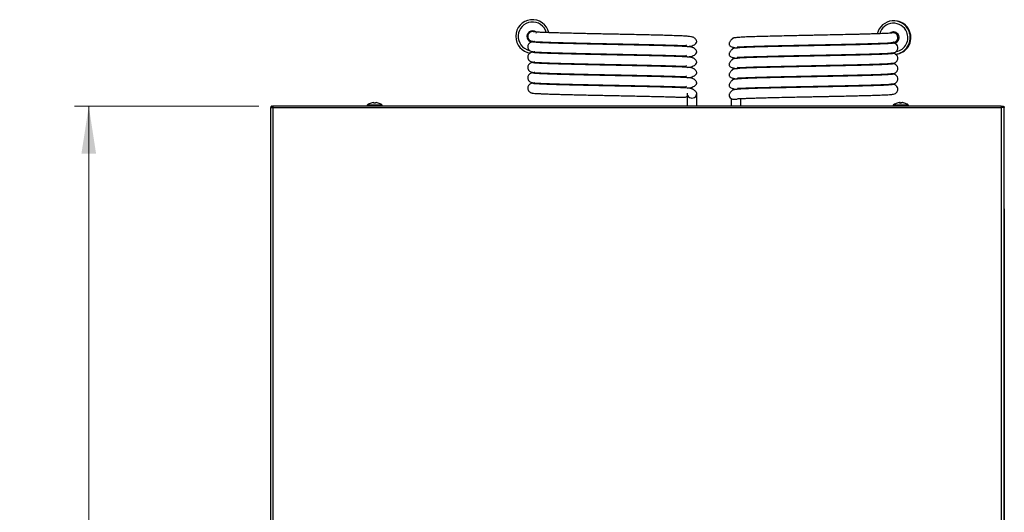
# Paper-space layout 'Specification Drawing' of a CAD drawing. Header units: millimetres. Extents: x 0 to 420, y 0 to 297.
# Tile 18 of 38: x 158 to 227, y 121 to 155. Entities that reach past the tile are written whole.
import ezdxf

# ---------------------------------------------------------------- set-up
doc = ezdxf.new("R2010")
doc.units = ezdxf.units.MM
doc.styles.add('SLDTEXTSTYLE0', font='TXT', dxfattribs={"width": 0.75})
doc.dimstyles.new('SLDDIMSTYLE2', dxfattribs={"dimtxt": 3.5, "dimasz": 3.302, "dimexe": 0, "dimexo": 0.0625, "dimgap": 0.875, "dimtad": 1, "dimlfac": 9, "dimrnd": 1e-09, "dimzin": 12, "dimdsep": 46, "dimtxsty": 'SLDTEXTSTYLE0', "dimsah": 1, "dimcen": 0.09, "dimadec": 0, "dimazin": 3, "dimtfac": 1, "dimtofl": 0, "dimtmove": 0, "dimatfit": 3, "dimfxl": 1, "dimfrac": 2, "dimtolj": 1, "dimtzin": 12, "dimarcsym": 0})

# ---------------------------------------------------------------- blocks, each defined once
blk = doc.blocks.new('_D_2')
at = {"color": 7, "linetype": 'Continuous', "lineweight": 0}
for p, q in [((174.853, 149.337), (161.998, 149.337)), ((162.998, 149.337), (162.998, 48.15)), ((175.919, 48.15), (161.998, 48.15))]:
    blk.add_line(p, q, dxfattribs=at)
at = {"color": 7, "linetype": 'Continuous', "lineweight": 18}
for points in [[(162.998, 149.337), (162.49, 146.035), (163.506, 146.035)], [(162.998, 48.15), (163.506, 51.452), (162.49, 51.452)]]:
    blk.add_solid(points, dxfattribs=at)
at = {"color": 7, "linetype": 'Continuous', "lineweight": 18, "char_height": 3.5, "attachment_point": 1, "rotation": 90, "style": 'SLDTEXTSTYLE0'}
for s, insert in [('Depth with Door Open', (158.486, 73.077)), ('913mm', (164.042, 90.489))]:
    blk.add_mtext(s, dxfattribs=dict(at, insert=insert))

psp = doc.layouts.new('Specification Drawing')

# ---------------------------------------------------------------- linework, layer by layer
at = {"color": 7, "linetype": 'Continuous', "lineweight": 25}
for p, q in [((219.1232, 155.2925), (219.0784, 155.2925)), ((193.6485, 154.4016), (193.6328, 154.4016)), ((193.6693, 154.4467), (193.6693, 154.4277)), ((193.7804, 154.5127), (193.7565, 154.5127)), ((193.7804, 154.5243), (193.7804, 154.5127)), ((193.8359, 154.5299), (193.8359, 154.5432)), ((193.8915, 154.5523), (193.8915, 154.5393)), ((193.9471, 154.5393), (193.9471, 154.5523)), ((194.0026, 154.5432), (194.0026, 154.5299)), ((194.0582, 154.5127), (194.0582, 154.5243)), ((194.1693, 154.4277), (194.1693, 154.4467)), ((194.2057, 154.4016), (194.19, 154.4016)), ((219.1396, 154.4591), (219.0437, 154.4591)), ((219.1396, 154.4998), (219.1273, 154.4998)), ((219.1544, 154.4588), (219.1603, 154.4613)), ((219.1547, 154.4588), (219.1604, 154.4612)), ((219.1603, 154.4613), (219.1615, 154.4584)), ((219.2261, 154.4477), (219.2214, 154.4589)), ((219.2264, 154.4476), (219.2218, 154.4588)), ((219.2636, 154.444), (219.2526, 154.4394)), ((193.6137, 154.3461), (193.6163, 154.3461)), ((193.6137, 154.3404), (193.6137, 154.3461)), ((193.6328, 154.0127), (193.6693, 154.0127)), ((193.6693, 154.0127), (193.6693, 153.9677)), ((193.7565, 153.9016), (193.7804, 153.9016)), ((193.7804, 153.9016), (193.7804, 153.89)), ((193.8359, 153.8711), (193.8359, 153.9016)), ((193.8915, 153.8737), (193.8915, 153.8621)), ((219.0991, 153.7376), (219.0617, 153.7416)), ((219.1335, 153.8048), (219.0728, 153.7938)), ((219.1273, 153.7518), (219.1396, 153.7518)), ((219.1378, 153.7904), (219.1369, 153.7925)), ((219.1381, 153.7905), (219.1372, 153.7925)), ((219.1429, 153.7925), (219.1378, 153.7904)), ((219.382, 153.8916), (219.3731, 153.8879)), ((219.3904, 153.9063), (219.3919, 153.9029)), ((219.408, 154.3234), (219.4105, 154.3245)), ((219.4081, 154.3233), (219.4106, 154.3244)), ((182.8191, 149.5852), (182.862, 149.5852)), ((182.862, 149.5852), (182.862, 149.5569)), ((182.9765, 149.5569), (182.9765, 149.5852)), ((182.9765, 149.5852), (183.0194, 149.5852)), ((204.6971, 150.235), (204.6971, 149.3372)), ((205.3637, 149.3372), (205.3637, 150.235)), ((207.9333, 149.8203), (208.0804, 149.8203)), ((219.478, 149.5852), (219.5136, 149.5852)), ((219.5453, 149.5852), (219.5128, 149.5852)), ((219.6266, 149.5852), (219.6757, 149.5852)), ((219.6939, 149.5852), (219.6757, 149.5852)), ((175.6748, 86.6283), (175.6748, 149.248)), ((175.6748, 149.248), (175.8526, 149.248)), ((175.7639, 149.2483), (175.7639, 149.3372)), ((226.6079, 149.3372), (175.8423, 149.3372)), ((175.8526, 86.626), (175.8526, 149.248)), ((175.8526, 149.248), (226.6082, 149.248)), ((182.3915, 149.3934), (182.3915, 149.3372)), ((182.3915, 149.3934), (183.447, 149.3934)), ((182.413, 149.4345), (183.4255, 149.4345)), ((182.676, 149.5569), (182.6752, 149.5585)), ((183.1633, 149.5585), (183.1625, 149.5569)), ((183.447, 149.3372), (183.447, 149.3934)), ((219.0582, 149.3934), (219.0582, 149.3372)), ((219.0582, 149.3934), (220.1137, 149.3934)), ((219.0797, 149.4345), (220.0922, 149.4345)), ((220.1137, 149.3372), (220.1137, 149.3934)), ((226.7859, 149.248), (226.6082, 149.248)), ((226.6082, 86.626), (226.6082, 149.248)), ((226.6968, 149.2483), (226.6968, 149.3372)), ((226.7859, 86.6283), (226.7859, 149.248)), ((226.797, 142.1149), (226.797, 86.6596))]:
    psp.add_line(p, q, dxfattribs=at)
at = {"color": 7, "linetype": 'Continuous', "lineweight": 25, "flags": 128}
for points in [[(219.1396, 154.472), (219.0645, 154.4638), (219.046, 154.4591)], [(219.198, 154.4952), (219.1472, 154.4997), (219.1396, 154.4998)], [(194.0558, 153.843), (194.0455, 153.8394), (193.9677, 153.8213)], [(218.9892, 153.7602), (218.988, 153.7606), (218.9661, 153.7694)], [(219.1143, 153.7388), (219.0065, 153.7616), (218.9756, 153.7744)], [(219.2136, 153.7619), (219.1197, 153.7519), (219.0045, 153.7725)], [(219.0704, 153.7866), (219.0945, 153.7825), (219.1396, 153.7796)], [(219.1396, 153.7518), (219.1937, 153.7557), (219.198, 153.7564)], [(219.5859, 149.5578), (219.5963, 149.5581), (219.6047, 149.5583)], [(226.7859, 142.1768), (226.7936, 142.1496), (226.797, 142.1149)]]:
    psp.add_lwpolyline(points, dxfattribs=at)
at = {"color": 7, "linetype": 'Continuous', "lineweight": 25}
for centre, radius, start, end in [((193.9193, 154.2072), 1.1667, 12.959085, 263.17856), ((193.9193, 154.2072), 1, 15.635106, 256.750402), ((219.0784, 154.1259), 1.1666, 22.520054, 166.806821), ((219.0765, 154.1259), 0.9999, 22.519977, 164.263212), ((219.1231, 154.1259), 1.1666, 22.520214, 89.998953), ((193.9193, 154.2072), 0.3889, 52.140724, 270), ((193.9193, 154.2072), 0.3879, 52.370257, 270), ((193.9193, 154.2072), 0.374, 55.69449, 286.850649), ((193.9193, 154.2072), 0.3462, 63.14307, 270), ((193.9193, 154.2072), 0.3333, 83.62749, 176.762186), ((219.0765, 154.1258), 0.3889, 22.519393, 127.946517), ((219.1217, 154.1259), 0.3888, 93.332675, 126.271933), ((219.1399, 154.1259), 0.3878, 93.783872, 125.108612), ((219.1273, 154.1259), 0.374, 76.66486, 120.742219), ((219.0437, 154.1258), 0.3333, 332.119085, 95.207498), ((219.127, 154.1258), 0.3462, 34.989845, 105.793702), ((219.1396, 154.1258), 0.3333, 30.832362, 89.999281), ((219.1231, 154.1258), 1.1667, 273.363907, 22.52357), ((219.0783, 154.1258), 1.1667, 275.726384, 22.523493), ((219.0764, 154.1258), 1, 281.704712, 22.522727), ((219.127, 154.1258), 0.3462, 259.563024, 325.438353), ((219.0765, 154.1258), 0.3889, 270.002767, 22.523413), ((219.1396, 154.1258), 0.3333, 270.000735, 330.14579), ((182.9193, 148.7038), 0.887, 96.480765, 105.915126), ((182.9193, 148.7038), 0.887, 74.084874, 83.519235), ((205.0304, 150.235), 0.3333, 180, 0.03348), ((207.9333, 150.1536), 0.3333, 210.794291, 269.999304), ((208.0804, 150.1536), 0.3333, 270.000138, 300.49031), ((219.577, 148.7248), 0.866, 96.564838, 106.110592), ((219.5679, 149.5185), 0.086, 129.131262, 153.486216), ((219.491, 149.5185), 0.086, 26.513784, 50.868738), ((219.6809, 149.5185), 0.086, 129.131262, 153.486216), ((219.5767, 148.7248), 0.866, 73.889408, 83.435162), ((219.5948, 148.7248), 0.866, 73.889408, 83.435162), ((182.4415, 149.3934), 0.05, 124.717906, 180), ((182.9193, 148.7038), 0.8889, 105.937333, 124.717906), ((182.9193, 148.5824), 0.9762, 86.639449, 93.360551), ((182.9193, 148.7038), 0.8889, 55.282094, 74.062667), ((183.397, 149.3934), 0.05, 0, 55.282094), ((219.1082, 149.3934), 0.05, 124.717906, 180), ((219.5859, 148.7038), 0.8889, 106.120476, 124.717906), ((219.3444, 149.5398), 0.0187, 97.716682, 114.146514), ((219.5474, 148.6069), 0.9517, 86.596417, 93.403583), ((219.8261, 149.5332), 0.0253, 69.009071, 110.990929), ((219.5859, 148.7038), 0.8889, 55.282094, 73.879524), ((220.0637, 149.3934), 0.05, 0, 55.282094)]:
    psp.add_arc(centre, radius, start, end, dxfattribs=at)
for points, knots in [([(204.6938, 153.4914), (204.7534, 153.4982), (204.8788, 153.5124), (205.0517, 153.5568), (205.2102, 153.6269), (205.3239, 153.7214), (205.3674, 153.8126), (205.3631, 153.8842), (205.3339, 153.9518), (205.285, 154.0157), (205.226, 154.072), (205.1433, 154.1305), (205.0542, 154.1634), (204.9297, 154.1913), (204.7529, 154.2113), (204.5074, 154.2278), (204.1897, 154.2419), (203.7727, 154.2578), (203.2847, 154.2732), (202.7402, 154.2877), (202.199, 154.3011), (201.6278, 154.3144), (201.0418, 154.3273), (200.4533, 154.3395), (199.9869, 154.3493), (199.6314, 154.3567), (199.3733, 154.3621), (199.1394, 154.367), (198.9165, 154.3716), (198.6843, 154.3764), (198.4126, 154.3821), (198.0845, 154.3889), (197.6924, 154.3974), (197.2423, 154.4074), (196.7456, 154.4189), (196.2694, 154.4306), (195.8273, 154.442), (195.4275, 154.4534), (195.0433, 154.4658), (194.6909, 154.4789), (194.3857, 154.4925), (194.1469, 154.5071), (193.9849, 154.5227), (193.966, 154.533), (193.9564, 154.5383)], [0, 0, 0, 0, 0.0192211, 0.0404156, 0.0632557, 0.08761, 0.1132222, 0.1302603, 0.1449825, 0.1571507, 0.1667336, 0.1744073, 0.1848977, 0.2025063, 0.2255768, 0.2539894, 0.2871216, 0.3195255, 0.3572834, 0.391846, 0.4236914, 0.4527381, 0.4869313, 0.5168907, 0.5433284, 0.5574693, 0.5703805, 0.582112, 0.5926566, 0.6039983, 0.6172667, 0.6340663, 0.6545327, 0.6787106, 0.70654, 0.7378665, 0.763555, 0.7913997, 0.8213798, 0.8533255, 0.8870377, 0.9229216, 0.9609389, 1, 1, 1, 1]), ([(219.0133, 154.4578), (219.0047, 154.4534), (218.9879, 154.4449), (218.8734, 154.4322), (218.71, 154.4203), (218.5061, 154.4094), (218.2756, 154.3994), (217.9939, 154.3886), (217.6642, 154.3775), (217.2993, 154.3666), (216.9689, 154.3577), (216.569, 154.3475), (216.0524, 154.335), (215.379, 154.3196), (214.6792, 154.3047), (214.0646, 154.292), (213.5485, 154.2812), (213.0932, 154.2717), (212.5928, 154.2612), (212.0333, 154.2496), (211.4234, 154.2364), (210.7782, 154.2215), (210.1392, 154.2057), (209.5497, 154.19), (209.0403, 154.1735), (208.6207, 154.1567), (208.2823, 154.1366), (208.0851, 154.1194), (207.9696, 154.0997), (207.9204, 154.087), (207.8846, 154.0709), (207.868, 154.061), (207.857, 154.0532), (207.8467, 154.0445), (207.8389, 154.0363), (207.8291, 154.0264), (207.8185, 154.0155), (207.8073, 154.004), (207.7906, 153.9864), (207.7557, 153.9485), (207.7099, 153.8927), (207.6625, 153.8205), (207.6285, 153.7413), (207.619, 153.6604), (207.6433, 153.5878), (207.7038, 153.5269), (207.8196, 153.4673), (207.9767, 153.4263), (208.1353, 153.4102), (208.1954, 153.404)], [0, 0, 0, 0, 0.0331795, 0.0645684, 0.0939494, 0.1211753, 0.1463239, 0.1696208, 0.2008721, 0.2275247, 0.2495033, 0.2675122, 0.3036561, 0.3414214, 0.3793973, 0.4143504, 0.4359619, 0.4581264, 0.4837168, 0.5126243, 0.5451476, 0.5813503, 0.6209148, 0.6607146, 0.6992858, 0.7363606, 0.7717594, 0.8059443, 0.8161274, 0.822598, 0.8245607, 0.8252999, 0.8259505, 0.8266027, 0.8273325, 0.8280536, 0.8287954, 0.8296174, 0.8305644, 0.8329389, 0.8399711, 0.8503237, 0.8640686, 0.8811627, 0.9014786, 0.9225787, 0.9424107, 0.9781891, 1, 1, 1, 1]), ([(193.939, 153.8279), (193.9007, 153.8238), (193.8287, 153.8162), (193.7193, 153.7612), (193.6404, 153.6781), (193.6018, 153.5979), (193.5851, 153.5146), (193.5856, 153.4439), (193.6089, 153.3431), (193.685, 153.2355), (193.8078, 153.1582), (193.8934, 153.1476), (193.939, 153.142)], [0, 0, 0, 0, 0.1047816, 0.1967853, 0.3384796, 0.4273228, 0.4738289, 0.5325043, 0.6328242, 0.7863306, 0.8862494, 1, 1, 1, 1]), ([(193.5877, 154.2261), (193.5871, 154.2109), (193.585, 154.1593), (193.61, 154.0662), (193.6848, 153.9575), (193.8078, 153.8804), (193.8935, 153.8699), (193.939, 153.8642)], [0, 0, 0, 0, 0.0827882, 0.2796126, 0.5807874, 0.776825, 1, 1, 1, 1]), ([(193.8835, 153.8758), (193.8948, 153.8705), (193.9166, 153.8603), (194.0628, 153.8454), (194.2671, 153.8317), (194.517, 153.8195), (194.7929, 153.8082), (195.12, 153.7965), (195.4865, 153.785), (195.8737, 153.7741), (196.2281, 153.765), (196.6189, 153.7553), (197.0917, 153.7441), (197.6565, 153.7314), (198.239, 153.719), (198.7986, 153.7074), (199.3222, 153.6965), (199.8352, 153.6858), (200.3652, 153.6747), (200.9216, 153.6631), (201.5002, 153.6506), (202.0876, 153.6371), (202.6626, 153.6231), (203.1599, 153.6102), (203.5787, 153.5979), (203.9266, 153.5866), (204.2214, 153.5751), (204.4385, 153.5692), (204.5906, 153.5704), (204.6298, 153.6009), (204.6494, 153.6162)], [0, 0, 0, 0, 0.0466327, 0.0902733, 0.1305691, 0.1673491, 0.2010436, 0.2316445, 0.271452, 0.3038139, 0.3295173, 0.3551074, 0.3913419, 0.4298281, 0.4689677, 0.5043516, 0.5358194, 0.567058, 0.6002169, 0.6354431, 0.6733449, 0.7139042, 0.756091, 0.7992521, 0.8326499, 0.8668645, 0.9010502, 0.9343822, 0.9670213, 1, 1, 1, 1]), ([(194.0685, 153.8457), (194.0506, 153.8443), (193.9792, 153.8388), (193.9081, 153.8289), (193.8918, 153.8206), (193.8835, 153.8164)], [0, 0, 0, 0, 0.1404694, 0.5614354, 1, 1, 1, 1]), ([(204.6938, 152.7692), (204.7534, 152.776), (204.8788, 152.7901), (205.0517, 152.8345), (205.2102, 152.9047), (205.3239, 152.9992), (205.3674, 153.0903), (205.3631, 153.162), (205.3339, 153.2296), (205.285, 153.2935), (205.226, 153.3498), (205.1433, 153.4083), (205.0542, 153.4412), (204.9297, 153.4691), (204.7529, 153.4891), (204.5074, 153.5055), (204.1897, 153.5197), (203.7727, 153.5355), (203.2847, 153.5509), (202.7402, 153.5655), (202.199, 153.5789), (201.6278, 153.5922), (201.0418, 153.6051), (200.4533, 153.6173), (199.9869, 153.627), (199.6314, 153.6345), (199.3733, 153.6398), (199.1394, 153.6447), (198.9165, 153.6494), (198.6843, 153.6542), (198.4126, 153.6599), (198.0845, 153.6667), (197.6924, 153.6751), (197.2423, 153.6851), (196.7456, 153.6967), (196.2694, 153.7084), (195.8273, 153.7198), (195.4275, 153.7312), (195.0433, 153.7436), (194.6909, 153.7567), (194.3857, 153.7703), (194.1469, 153.7849), (193.9849, 153.8004), (193.966, 153.8108), (193.9564, 153.816)], [0, 0, 0, 0, 0.0192211, 0.0404156, 0.0632557, 0.08761, 0.1132222, 0.1302603, 0.1449825, 0.1571507, 0.1667336, 0.1744073, 0.1848977, 0.2025063, 0.2255768, 0.2539894, 0.2871216, 0.3195255, 0.3572834, 0.391846, 0.4236914, 0.4527381, 0.4869313, 0.5168907, 0.5433284, 0.5574693, 0.5703805, 0.582112, 0.5926566, 0.6039983, 0.6172667, 0.6340663, 0.6545327, 0.6787106, 0.70654, 0.7378665, 0.763555, 0.7913997, 0.8213798, 0.8533255, 0.8870377, 0.9229216, 0.9609389, 1, 1, 1, 1]), ([(219.0133, 153.7355), (219.0047, 153.7312), (218.9879, 153.7227), (218.8734, 153.71), (218.71, 153.6981), (218.5061, 153.6872), (218.2756, 153.6771), (217.9939, 153.6663), (217.6642, 153.6553), (217.2993, 153.6444), (216.9689, 153.6354), (216.569, 153.6253), (216.0524, 153.6127), (215.379, 153.5974), (214.6792, 153.5825), (214.0646, 153.5697), (213.5485, 153.559), (213.0932, 153.5495), (212.5928, 153.539), (212.0333, 153.5274), (211.4234, 153.5141), (210.7782, 153.4993), (210.1392, 153.4835), (209.5497, 153.4677), (209.0403, 153.4513), (208.6207, 153.4345), (208.2823, 153.4144), (208.0851, 153.3971), (207.9696, 153.3775), (207.9204, 153.3648), (207.8846, 153.3487), (207.868, 153.3387), (207.857, 153.3309), (207.8467, 153.3223), (207.8389, 153.3141), (207.8291, 153.3041), (207.8185, 153.2932), (207.8073, 153.2817), (207.7906, 153.2642), (207.7557, 153.2263), (207.7099, 153.1705), (207.6625, 153.0983), (207.6285, 153.0191), (207.619, 152.9382), (207.6433, 152.8656), (207.7038, 152.8047), (207.8196, 152.7451), (207.9767, 152.7041), (208.1353, 152.6879), (208.1954, 152.6818)], [0, 0, 0, 0, 0.03317946, 0.06456841, 0.09394937, 0.12117528, 0.14632395, 0.1696208, 0.20087215, 0.22752472, 0.24950332, 0.26751223, 0.30365609, 0.34142141, 0.37939726, 0.41435038, 0.4359619, 0.45812641, 0.48371678, 0.51262432, 0.54514762, 0.5813503, 0.62091477, 0.66071463, 0.6992858, 0.73636064, 0.77175939, 0.80594429, 0.81612738, 0.82259795, 0.82456066, 0.82529985, 0.82595047, 0.82660271, 0.82733248, 0.82805357, 0.8287954, 0.82961739, 0.83056443, 0.8329389, 0.83997114, 0.8503237, 0.86406856, 0.88116273, 0.90147863, 0.92257873, 0.94241075, 0.97818907, 1, 1, 1, 1]), ([(208.2155, 153.4932), (208.2207, 153.4897), (208.2332, 153.4811), (208.2916, 153.4815), (208.3889, 153.4816), (208.5475, 153.4876), (208.8025, 153.4978), (209.1282, 153.5097), (209.5127, 153.5218), (209.9838, 153.535), (210.554, 153.5493), (211.2343, 153.5654), (211.9435, 153.5811), (212.5924, 153.5945), (213.1386, 153.606), (213.5483, 153.6145), (213.8612, 153.621), (214.1126, 153.6263), (214.3621, 153.6315), (214.6861, 153.6382), (215.1034, 153.647), (215.6067, 153.6581), (216.1043, 153.6695), (216.5721, 153.6809), (216.9947, 153.6915), (217.4195, 153.7033), (217.8337, 153.7161), (218.2197, 153.7299), (218.5286, 153.7431), (218.7632, 153.7558), (218.929, 153.7681), (219.0437, 153.7809), (219.0636, 153.7895), (219.0737, 153.7938)], [0, 0, 0, 0, 0.0130711, 0.0316973, 0.0497223, 0.0836134, 0.114958, 0.152872, 0.188746, 0.2231064, 0.2721569, 0.3190828, 0.3656667, 0.4120511, 0.4421274, 0.4676111, 0.4881449, 0.5002947, 0.5145295, 0.5348918, 0.5614563, 0.5944198, 0.6337185, 0.6633291, 0.6955124, 0.7305576, 0.7685875, 0.8093969, 0.8526934, 0.8870823, 0.9232273, 0.9609453, 1, 1, 1, 1]), ([(219.0767, 153.7355), (219.0704, 153.7398), (219.058, 153.7482), (218.9865, 153.7584), (218.9119, 153.7643), (218.8907, 153.7659)], [0, 0, 0, 0, 0.4245279, 0.8361719, 1, 1, 1, 1]), ([(218.9824, 153.7767), (219.0358, 153.7823), (219.1299, 153.792), (219.2465, 153.8521), (219.309, 153.924), (219.3366, 153.9594), (219.346, 153.989), (219.3481, 153.9954)], [0, 0, 0, 0, 0.4303075, 0.7570798, 0.8796871, 0.9738775, 1, 1, 1, 1]), ([(218.9824, 153.0545), (219.0359, 153.0599), (219.1302, 153.0694), (219.2458, 153.1308), (219.3098, 153.2007), (219.3451, 153.2547), (219.3726, 153.3319), (219.3791, 153.4031), (219.3709, 153.5001), (219.3082, 153.6295), (219.1578, 153.7358), (219.0494, 153.7477), (218.9911, 153.7541)], [0, 0, 0, 0, 0.1916553, 0.337197, 0.3918052, 0.4337568, 0.4881669, 0.5225005, 0.5667628, 0.6828486, 0.8294811, 1, 1, 1, 1]), ([(193.939, 153.1057), (193.9007, 153.1016), (193.8287, 153.0939), (193.7193, 153.039), (193.6404, 152.9559), (193.6018, 152.8757), (193.5851, 152.7924), (193.5856, 152.7217), (193.6089, 152.6209), (193.685, 152.5133), (193.8078, 152.4359), (193.8934, 152.4254), (193.939, 152.4198)], [0, 0, 0, 0, 0.1047816, 0.1967853, 0.3384796, 0.4273228, 0.4738289, 0.5325043, 0.6328242, 0.7863306, 0.8862494, 1, 1, 1, 1]), ([(193.8835, 153.1535), (193.8948, 153.1483), (193.9166, 153.1381), (194.0628, 153.1232), (194.2671, 153.1095), (194.517, 153.0973), (194.7929, 153.086), (195.12, 153.0743), (195.4865, 153.0627), (195.8737, 153.0519), (196.2281, 153.0428), (196.6189, 153.0331), (197.0917, 153.0219), (197.6565, 153.0092), (198.239, 152.9968), (198.7986, 152.9852), (199.3222, 152.9742), (199.8352, 152.9635), (200.3652, 152.9525), (200.9216, 152.9409), (201.5002, 152.9283), (202.0876, 152.9149), (202.6626, 152.9008), (203.1599, 152.888), (203.5787, 152.8757), (203.9266, 152.8644), (204.2214, 152.8529), (204.4385, 152.847), (204.5906, 152.8482), (204.6298, 152.8787), (204.6494, 152.894)], [0, 0, 0, 0, 0.0466327, 0.0902733, 0.1305691, 0.1673491, 0.2010436, 0.2316445, 0.271452, 0.3038139, 0.3295173, 0.3551074, 0.3913419, 0.4298281, 0.4689677, 0.5043516, 0.5358194, 0.567058, 0.6002169, 0.6354431, 0.6733449, 0.7139042, 0.756091, 0.7992521, 0.8326499, 0.8668645, 0.9010502, 0.9343822, 0.9670213, 1, 1, 1, 1]), ([(194.0715, 153.1237), (194.0526, 153.1222), (193.98, 153.1166), (193.908, 153.1067), (193.8918, 153.0984), (193.8835, 153.0941)], [0, 0, 0, 0, 0.1473965, 0.5649698, 1, 1, 1, 1]), ([(204.6938, 152.047), (204.7534, 152.0537), (204.8788, 152.0679), (205.0517, 152.1123), (205.2102, 152.1824), (205.3239, 152.2769), (205.3674, 152.3681), (205.3631, 152.4398), (205.3339, 152.5074), (205.285, 152.5713), (205.226, 152.6276), (205.1433, 152.6861), (205.0542, 152.719), (204.9297, 152.7469), (204.7529, 152.7668), (204.5074, 152.7833), (204.1897, 152.7975), (203.7727, 152.8133), (203.2847, 152.8287), (202.7402, 152.8433), (202.199, 152.8567), (201.6278, 152.8699), (201.0418, 152.8828), (200.4533, 152.8951), (199.9869, 152.9048), (199.6314, 152.9122), (199.3733, 152.9176), (199.1394, 152.9225), (198.9165, 152.9272), (198.6843, 152.932), (198.4126, 152.9377), (198.0845, 152.9445), (197.6924, 152.9529), (197.2423, 152.9629), (196.7456, 152.9745), (196.2694, 152.9861), (195.8273, 152.9975), (195.4275, 153.009), (195.0433, 153.0213), (194.6909, 153.0345), (194.3857, 153.0481), (194.1469, 153.0627), (193.9849, 153.0782), (193.966, 153.0886), (193.9564, 153.0938)], [0, 0, 0, 0, 0.0192211, 0.0404156, 0.0632557, 0.08761, 0.1132222, 0.1302603, 0.1449825, 0.1571507, 0.1667336, 0.1744073, 0.1848977, 0.2025063, 0.2255768, 0.2539894, 0.2871216, 0.3195255, 0.3572834, 0.391846, 0.4236914, 0.4527381, 0.4869313, 0.5168907, 0.5433284, 0.5574693, 0.5703805, 0.582112, 0.5926566, 0.6039983, 0.6172667, 0.6340663, 0.6545327, 0.6787106, 0.70654, 0.7378665, 0.763555, 0.7913997, 0.8213798, 0.8533255, 0.8870377, 0.9229216, 0.9609389, 1, 1, 1, 1]), ([(219.0133, 153.0133), (219.0047, 153.0089), (218.9879, 153.0004), (218.8734, 152.9877), (218.71, 152.9759), (218.5061, 152.9649), (218.2756, 152.9549), (217.9939, 152.9441), (217.6642, 152.9331), (217.2993, 152.9222), (216.9689, 152.9132), (216.569, 152.9031), (216.0524, 152.8905), (215.379, 152.8751), (214.6792, 152.8602), (214.0646, 152.8475), (213.5485, 152.8367), (213.0932, 152.8272), (212.5928, 152.8168), (212.0333, 152.8051), (211.4234, 152.7919), (210.7782, 152.777), (210.1392, 152.7613), (209.5497, 152.7455), (209.0403, 152.7291), (208.6207, 152.7123), (208.2823, 152.6922), (208.0851, 152.6749), (207.9696, 152.6553), (207.9204, 152.6426), (207.8846, 152.6264), (207.868, 152.6165), (207.857, 152.6087), (207.8467, 152.6), (207.8389, 152.5919), (207.8291, 152.5819), (207.8185, 152.571), (207.8073, 152.5595), (207.7906, 152.542), (207.7557, 152.5041), (207.7099, 152.4483), (207.6625, 152.3761), (207.6285, 152.2968), (207.619, 152.2159), (207.6433, 152.1434), (207.7038, 152.0825), (207.8196, 152.0228), (207.9767, 151.9819), (208.1353, 151.9657), (208.1954, 151.9596)], [0, 0, 0, 0, 0.0331795, 0.0645684, 0.0939494, 0.1211753, 0.1463239, 0.1696208, 0.2008721, 0.2275247, 0.2495033, 0.2675122, 0.3036561, 0.3414214, 0.3793973, 0.4143504, 0.4359619, 0.4581264, 0.4837168, 0.5126243, 0.5451476, 0.5813503, 0.6209148, 0.6607146, 0.6992858, 0.7363606, 0.7717594, 0.8059443, 0.8161274, 0.822598, 0.8245607, 0.8252999, 0.8259505, 0.8266027, 0.8273325, 0.8280536, 0.8287954, 0.8296174, 0.8305644, 0.8329389, 0.8399711, 0.8503237, 0.8640686, 0.8811627, 0.9014786, 0.9225787, 0.9424107, 0.9781891, 1, 1, 1, 1]), ([(208.2155, 152.771), (208.2207, 152.7674), (208.2332, 152.7589), (208.2916, 152.7593), (208.3889, 152.7594), (208.5475, 152.7653), (208.8025, 152.7756), (209.1282, 152.7875), (209.5127, 152.7996), (209.9838, 152.8128), (210.554, 152.8271), (211.2343, 152.8432), (211.9435, 152.8588), (212.5924, 152.8723), (213.1386, 152.8837), (213.5483, 152.8923), (213.8612, 152.8988), (214.1126, 152.904), (214.3621, 152.9092), (214.6861, 152.916), (215.1034, 152.9248), (215.6067, 152.9358), (216.1043, 152.9473), (216.5721, 152.9587), (216.9947, 152.9693), (217.4195, 152.981), (217.8337, 152.9939), (218.2197, 153.0077), (218.5286, 153.0208), (218.7632, 153.0336), (218.929, 153.0458), (219.0437, 153.0587), (219.0636, 153.0672), (219.0737, 153.0716)], [0, 0, 0, 0, 0.0130711, 0.0316973, 0.0497223, 0.0836134, 0.114958, 0.152872, 0.188746, 0.2231064, 0.2721569, 0.3190828, 0.3656667, 0.4120511, 0.4421274, 0.4676111, 0.4881449, 0.5002947, 0.5145295, 0.5348918, 0.5614563, 0.5944198, 0.6337185, 0.6633291, 0.6955124, 0.7305576, 0.7685875, 0.8093969, 0.8526934, 0.8870823, 0.9232273, 0.9609453, 1, 1, 1, 1]), ([(219.0767, 153.0133), (219.0704, 153.0176), (219.058, 153.026), (218.9865, 153.0362), (218.9119, 153.042), (218.8907, 153.0437)], [0, 0, 0, 0, 0.42452786, 0.83617194, 1, 1, 1, 1]), ([(218.9824, 152.3323), (219.0359, 152.3377), (219.1302, 152.3472), (219.2458, 152.4086), (219.3098, 152.4785), (219.3451, 152.5325), (219.3726, 152.6096), (219.3791, 152.6809), (219.3709, 152.7779), (219.3082, 152.9072), (219.1578, 153.0136), (219.0494, 153.0255), (218.9911, 153.0318)], [0, 0, 0, 0, 0.19165535, 0.33719698, 0.39180521, 0.43375682, 0.48816686, 0.52250047, 0.56676276, 0.68284856, 0.82948108, 1, 1, 1, 1]), ([(193.939, 152.3835), (193.9007, 152.3794), (193.8287, 152.3717), (193.7193, 152.3168), (193.6404, 152.2337), (193.6018, 152.1535), (193.5851, 152.0701), (193.5856, 151.9995), (193.6089, 151.8987), (193.685, 151.791), (193.8078, 151.7137), (193.8934, 151.7032), (193.939, 151.6976)], [0, 0, 0, 0, 0.1047816, 0.1967853, 0.3384796, 0.4273228, 0.4738289, 0.5325043, 0.6328242, 0.7863306, 0.8862494, 1, 1, 1, 1]), ([(193.8835, 152.4313), (193.8948, 152.4261), (193.9166, 152.4159), (194.0628, 152.401), (194.2671, 152.3873), (194.517, 152.3751), (194.7929, 152.3638), (195.12, 152.352), (195.4865, 152.3405), (195.8737, 152.3297), (196.2281, 152.3206), (196.6189, 152.3109), (197.0917, 152.2997), (197.6565, 152.287), (198.239, 152.2746), (198.7986, 152.263), (199.3222, 152.252), (199.8352, 152.2413), (200.3652, 152.2302), (200.9216, 152.2187), (201.5002, 152.2061), (202.0876, 152.1926), (202.6626, 152.1786), (203.1599, 152.1658), (203.5787, 152.1535), (203.9266, 152.1422), (204.2214, 152.1307), (204.4385, 152.1247), (204.5906, 152.126), (204.6298, 152.1565), (204.6494, 152.1718)], [0, 0, 0, 0, 0.0466327, 0.0902733, 0.1305691, 0.1673491, 0.2010436, 0.2316445, 0.271452, 0.3038139, 0.3295173, 0.3551074, 0.3913419, 0.4298281, 0.4689677, 0.5043516, 0.5358194, 0.567058, 0.6002169, 0.6354431, 0.6733449, 0.7139042, 0.756091, 0.7992521, 0.8326499, 0.8668645, 0.9010502, 0.9343822, 0.9670213, 1, 1, 1, 1]), ([(194.0715, 152.4015), (194.0526, 152.4), (193.98, 152.3944), (193.908, 152.3845), (193.8918, 152.3762), (193.8835, 152.3719)], [0, 0, 0, 0, 0.1473965, 0.5649698, 1, 1, 1, 1]), ([(204.6938, 151.3248), (204.7534, 151.3315), (204.8788, 151.3457), (205.0517, 151.3901), (205.2102, 151.4602), (205.3239, 151.5547), (205.3674, 151.6459), (205.3631, 151.7175), (205.3339, 151.7852), (205.285, 151.8491), (205.226, 151.9053), (205.1433, 151.9639), (205.0542, 151.9968), (204.9297, 152.0246), (204.7529, 152.0446), (204.5074, 152.0611), (204.1897, 152.0753), (203.7727, 152.0911), (203.2847, 152.1065), (202.7402, 152.1211), (202.199, 152.1344), (201.6278, 152.1477), (201.0418, 152.1606), (200.4533, 152.1729), (199.9869, 152.1826), (199.6314, 152.19), (199.3733, 152.1954), (199.1394, 152.2003), (198.9165, 152.2049), (198.6843, 152.2098), (198.4126, 152.2155), (198.0845, 152.2223), (197.6924, 152.2307), (197.2423, 152.2407), (196.7456, 152.2522), (196.2694, 152.2639), (195.8273, 152.2753), (195.4275, 152.2868), (195.0433, 152.2991), (194.6909, 152.3123), (194.3857, 152.3258), (194.1469, 152.3405), (193.9849, 152.356), (193.966, 152.3663), (193.9564, 152.3716)], [0, 0, 0, 0, 0.0192211, 0.0404156, 0.0632557, 0.08761, 0.1132222, 0.1302603, 0.1449825, 0.1571507, 0.1667336, 0.1744073, 0.1848977, 0.2025063, 0.2255768, 0.2539894, 0.2871216, 0.3195255, 0.3572834, 0.391846, 0.4236914, 0.4527381, 0.4869313, 0.5168907, 0.5433284, 0.5574693, 0.5703805, 0.582112, 0.5926566, 0.6039983, 0.6172667, 0.6340663, 0.6545327, 0.6787106, 0.70654, 0.7378665, 0.763555, 0.7913997, 0.8213798, 0.8533255, 0.8870377, 0.9229216, 0.9609389, 1, 1, 1, 1]), ([(208.2155, 152.0487), (208.2207, 152.0452), (208.2332, 152.0366), (208.2916, 152.0371), (208.3889, 152.0371), (208.5475, 152.0431), (208.8025, 152.0534), (209.1282, 152.0653), (209.5127, 152.0774), (209.9838, 152.0905), (210.554, 152.1049), (211.2343, 152.121), (211.9435, 152.1366), (212.5924, 152.1501), (213.1386, 152.1615), (213.5483, 152.1701), (213.8612, 152.1766), (214.1126, 152.1818), (214.3621, 152.187), (214.6861, 152.1937), (215.1034, 152.2025), (215.6067, 152.2136), (216.1043, 152.2251), (216.5721, 152.2364), (216.9947, 152.2471), (217.4195, 152.2588), (217.8337, 152.2717), (218.2197, 152.2855), (218.5286, 152.2986), (218.7632, 152.3113), (218.929, 152.3236), (219.0437, 152.3365), (219.0636, 152.345), (219.0737, 152.3494)], [0, 0, 0, 0, 0.0130711, 0.0316973, 0.0497223, 0.0836134, 0.114958, 0.152872, 0.188746, 0.2231064, 0.2721569, 0.3190828, 0.3656667, 0.4120511, 0.4421274, 0.4676111, 0.4881449, 0.5002947, 0.5145295, 0.5348918, 0.5614563, 0.5944198, 0.6337185, 0.6633291, 0.6955124, 0.7305576, 0.7685875, 0.8093969, 0.8526934, 0.8870823, 0.9232273, 0.9609453, 1, 1, 1, 1]), ([(219.0767, 152.2911), (219.0704, 152.2953), (219.058, 152.3038), (218.9865, 152.314), (218.9119, 152.3198), (218.8907, 152.3215)], [0, 0, 0, 0, 0.4245279, 0.8361719, 1, 1, 1, 1]), ([(193.939, 151.6612), (193.9007, 151.6572), (193.8287, 151.6495), (193.7193, 151.5945), (193.6404, 151.5114), (193.6018, 151.4313), (193.5851, 151.3479), (193.5856, 151.2773), (193.6089, 151.1765), (193.685, 151.0688), (193.8078, 150.9915), (193.8934, 150.9809), (193.939, 150.9753)], [0, 0, 0, 0, 0.1047816, 0.1967853, 0.3384796, 0.4273228, 0.4738289, 0.5325043, 0.6328242, 0.7863306, 0.8862494, 1, 1, 1, 1]), ([(193.8835, 151.7091), (193.8948, 151.7038), (193.9166, 151.6937), (194.0628, 151.6787), (194.2671, 151.665), (194.517, 151.6528), (194.7929, 151.6415), (195.12, 151.6298), (195.4865, 151.6183), (195.8737, 151.6074), (196.2281, 151.5983), (196.6189, 151.5886), (197.0917, 151.5775), (197.6565, 151.5647), (198.239, 151.5524), (198.7986, 151.5407), (199.3222, 151.5298), (199.8352, 151.5191), (200.3652, 151.508), (200.9216, 151.4965), (201.5002, 151.4839), (202.0876, 151.4704), (202.6626, 151.4564), (203.1599, 151.4435), (203.5787, 151.4312), (203.9266, 151.42), (204.2214, 151.4085), (204.4385, 151.4025), (204.5906, 151.4037), (204.6298, 151.4342), (204.6494, 151.4496)], [0, 0, 0, 0, 0.0466327, 0.0902733, 0.1305691, 0.1673491, 0.2010436, 0.2316445, 0.271452, 0.3038139, 0.3295173, 0.3551074, 0.3913419, 0.4298281, 0.4689677, 0.5043516, 0.5358194, 0.567058, 0.6002169, 0.6354431, 0.6733449, 0.7139042, 0.756091, 0.7992521, 0.8326499, 0.8668645, 0.9010502, 0.9343822, 0.9670213, 1, 1, 1, 1]), ([(194.0715, 151.6792), (194.0526, 151.6778), (193.98, 151.6722), (193.908, 151.6623), (193.8918, 151.6539), (193.8835, 151.6497)], [0, 0, 0, 0, 0.14739646, 0.56496984, 1, 1, 1, 1]), ([(204.6948, 150.6027), (204.7541, 150.6094), (204.8792, 150.6235), (205.0517, 150.6679), (205.2102, 150.738), (205.3239, 150.8325), (205.3674, 150.9237), (205.3631, 150.9953), (205.3339, 151.0629), (205.285, 151.1269), (205.226, 151.1831), (205.1433, 151.2416), (205.0542, 151.2745), (204.9297, 151.3024), (204.7529, 151.3224), (204.5074, 151.3389), (204.1897, 151.353), (203.7727, 151.3689), (203.2847, 151.3843), (202.7402, 151.3988), (202.199, 151.4122), (201.6278, 151.4255), (201.0418, 151.4384), (200.4533, 151.4506), (199.9869, 151.4604), (199.6314, 151.4678), (199.3733, 151.4732), (199.1394, 151.4781), (198.9165, 151.4827), (198.6843, 151.4876), (198.4126, 151.4932), (198.0845, 151.5001), (197.6924, 151.5085), (197.2423, 151.5185), (196.7456, 151.53), (196.2694, 151.5417), (195.8273, 151.5531), (195.4275, 151.5645), (195.0433, 151.5769), (194.6909, 151.59), (194.3857, 151.6036), (194.1469, 151.6183), (193.9849, 151.6338), (193.966, 151.6441), (193.9564, 151.6494)], [0, 0, 0, 0, 0.0191104, 0.0403073, 0.06315, 0.0875071, 0.1131221, 0.1301622, 0.144886, 0.1570556, 0.1666396, 0.1743142, 0.1848057, 0.2024163, 0.2254894, 0.2539052, 0.2870412, 0.3194488, 0.3572109, 0.3917774, 0.4236264, 0.4526763, 0.4868734, 0.5168362, 0.5432769, 0.5574194, 0.570332, 0.5820649, 0.5926106, 0.6039537, 0.6172235, 0.634025, 0.6544937, 0.6786744, 0.7065069, 0.7378369, 0.7635283, 0.7913761, 0.8213596, 0.853309, 0.887025, 0.9229129, 0.9609345, 1, 1, 1, 1]), ([(219.0133, 152.2911), (219.0047, 152.2867), (218.9879, 152.2782), (218.8734, 152.2655), (218.71, 152.2536), (218.5061, 152.2427), (218.2756, 152.2327), (217.9939, 152.2219), (217.6642, 152.2108), (217.2993, 152.2), (216.9689, 152.191), (216.569, 152.1808), (216.0524, 152.1683), (215.379, 152.1529), (214.6792, 152.138), (214.0646, 152.1253), (213.5485, 152.1145), (213.0932, 152.105), (212.5928, 152.0945), (212.0333, 152.0829), (211.4234, 152.0697), (210.7782, 152.0548), (210.1392, 152.0391), (209.5497, 152.0233), (209.0403, 152.0069), (208.6207, 151.9901), (208.2823, 151.97), (208.0851, 151.9527), (207.9696, 151.933), (207.9204, 151.9203), (207.8846, 151.9042), (207.868, 151.8943), (207.857, 151.8865), (207.8467, 151.8778), (207.8389, 151.8697), (207.8291, 151.8597), (207.8185, 151.8488), (207.8073, 151.8373), (207.7906, 151.8197), (207.7557, 151.7818), (207.7099, 151.7261), (207.6625, 151.6539), (207.6285, 151.5746), (207.619, 151.4937), (207.6433, 151.4211), (207.7038, 151.3603), (207.8196, 151.3006), (207.9767, 151.2596), (208.1353, 151.2435), (208.1954, 151.2374)], [0, 0, 0, 0, 0.03317946, 0.06456841, 0.09394937, 0.12117528, 0.14632395, 0.1696208, 0.20087215, 0.22752472, 0.24950332, 0.26751223, 0.30365609, 0.34142141, 0.37939726, 0.41435038, 0.4359619, 0.45812641, 0.48371678, 0.51262432, 0.54514762, 0.5813503, 0.62091477, 0.66071463, 0.6992858, 0.73636064, 0.77175939, 0.80594429, 0.81612738, 0.82259795, 0.82456066, 0.82529985, 0.82595047, 0.82660271, 0.82733248, 0.82805357, 0.8287954, 0.82961739, 0.83056443, 0.8329389, 0.83997114, 0.8503237, 0.86406856, 0.88116273, 0.90147863, 0.92257873, 0.94241075, 0.97818907, 1, 1, 1, 1]), ([(218.9824, 151.6101), (219.0359, 151.6155), (219.1302, 151.6249), (219.2458, 151.6864), (219.3098, 151.7562), (219.3451, 151.8102), (219.3726, 151.8874), (219.3791, 151.9587), (219.3709, 152.0557), (219.3082, 152.185), (219.1578, 152.2914), (219.0494, 152.3032), (218.9911, 152.3096)], [0, 0, 0, 0, 0.1916553, 0.337197, 0.3918052, 0.4337568, 0.4881669, 0.5225005, 0.5667628, 0.6828486, 0.8294811, 1, 1, 1, 1]), ([(193.8835, 150.9869), (193.8948, 150.9816), (193.9166, 150.9714), (194.0628, 150.9565), (194.2671, 150.9428), (194.517, 150.9306), (194.7929, 150.9193), (195.12, 150.9076), (195.4865, 150.8961), (195.8737, 150.8852), (196.2281, 150.8761), (196.6189, 150.8664), (197.0917, 150.8552), (197.6565, 150.8425), (198.239, 150.8301), (198.7986, 150.8185), (199.3222, 150.8076), (199.8352, 150.7969), (200.3652, 150.7858), (200.9216, 150.7743), (201.5002, 150.7617), (202.0876, 150.7482), (202.6626, 150.7342), (203.1599, 150.7213), (203.5787, 150.709), (203.9266, 150.6977), (204.2214, 150.6863), (204.4385, 150.6803), (204.5906, 150.6815), (204.6298, 150.712), (204.6494, 150.7273)], [0, 0, 0, 0, 0.0466327, 0.0902733, 0.1305691, 0.1673491, 0.2010436, 0.2316445, 0.271452, 0.3038139, 0.3295173, 0.3551074, 0.3913419, 0.4298281, 0.4689677, 0.5043516, 0.5358194, 0.567058, 0.6002169, 0.6354431, 0.6733449, 0.7139042, 0.756091, 0.7992521, 0.8326499, 0.8668645, 0.9010502, 0.9343822, 0.9670213, 1, 1, 1, 1]), ([(194.0715, 150.957), (194.0526, 150.9556), (193.98, 150.95), (193.908, 150.9401), (193.8918, 150.9317), (193.8835, 150.9275)], [0, 0, 0, 0, 0.14739646, 0.56496984, 1, 1, 1, 1]), ([(219.0133, 151.5689), (219.0047, 151.5645), (218.9879, 151.556), (218.8734, 151.5433), (218.71, 151.5314), (218.5061, 151.5205), (218.2756, 151.5105), (217.9939, 151.4997), (217.6642, 151.4886), (217.2993, 151.4777), (216.9689, 151.4688), (216.569, 151.4586), (216.0524, 151.4461), (215.379, 151.4307), (214.6792, 151.4158), (214.0646, 151.4031), (213.5485, 151.3923), (213.0932, 151.3828), (212.5928, 151.3723), (212.0333, 151.3607), (211.4234, 151.3475), (210.7782, 151.3326), (210.1392, 151.3169), (209.5497, 151.3011), (209.0403, 151.2846), (208.6207, 151.2678), (208.2823, 151.2478), (208.0851, 151.2305), (207.9696, 151.2108), (207.9204, 151.1981), (207.8846, 151.182), (207.868, 151.1721), (207.857, 151.1643), (207.8467, 151.1556), (207.8389, 151.1474), (207.8291, 151.1375), (207.8185, 151.1266), (207.8073, 151.1151), (207.7906, 151.0975), (207.7557, 151.0596), (207.7099, 151.0038), (207.6625, 150.9316), (207.6285, 150.8524), (207.619, 150.7715), (207.6433, 150.6989), (207.7038, 150.638), (207.8197, 150.5784), (207.9751, 150.5377), (208.1318, 150.5217), (208.1899, 150.5158)], [0, 0, 0, 0, 0.03320229, 0.06461286, 0.09401404, 0.12125868, 0.14642466, 0.16973755, 0.20101041, 0.22768132, 0.24967505, 0.26769635, 0.3038651, 0.34165641, 0.3796584, 0.41463558, 0.43626197, 0.45844174, 0.48404972, 0.51297716, 0.54552284, 0.58175045, 0.62134215, 0.6611694, 0.69976712, 0.73686748, 0.7722906, 0.80649903, 0.81668912, 0.82316415, 0.82512821, 0.82586791, 0.82651898, 0.82717166, 0.82790193, 0.82862352, 0.82936586, 0.83018842, 0.83113611, 0.83351222, 0.84054929, 0.85090898, 0.8646633, 0.88176924, 0.90209912, 0.92321375, 0.94305941, 0.97886236, 1, 1, 1, 1]), ([(208.2155, 151.3265), (208.2207, 151.323), (208.2332, 151.3144), (208.2916, 151.3149), (208.3889, 151.3149), (208.5475, 151.3209), (208.8025, 151.3311), (209.1282, 151.343), (209.5127, 151.3551), (209.9838, 151.3683), (210.554, 151.3827), (211.2343, 151.3988), (211.9435, 151.4144), (212.5924, 151.4279), (213.1386, 151.4393), (213.5483, 151.4478), (213.8612, 151.4544), (214.1126, 151.4596), (214.3621, 151.4648), (214.6861, 151.4715), (215.1034, 151.4803), (215.6067, 151.4914), (216.1043, 151.5029), (216.5721, 151.5142), (216.9947, 151.5249), (217.4195, 151.5366), (217.8337, 151.5495), (218.2197, 151.5633), (218.5286, 151.5764), (218.7632, 151.5891), (218.929, 151.6014), (219.0437, 151.6142), (219.0636, 151.6228), (219.0737, 151.6272)], [0, 0, 0, 0, 0.0130711, 0.0316973, 0.0497223, 0.0836134, 0.114958, 0.152872, 0.188746, 0.2231064, 0.2721569, 0.3190828, 0.3656667, 0.4120511, 0.4421274, 0.4676111, 0.4881449, 0.5002947, 0.5145295, 0.5348918, 0.5614563, 0.5944198, 0.6337185, 0.6633291, 0.6955124, 0.7305576, 0.7685875, 0.8093969, 0.8526934, 0.8870823, 0.9232273, 0.9609453, 1, 1, 1, 1]), ([(219.0767, 151.5688), (219.0704, 151.5731), (219.058, 151.5815), (218.9865, 151.5918), (218.9119, 151.5976), (218.8907, 151.5993)], [0, 0, 0, 0, 0.4245279, 0.8361719, 1, 1, 1, 1]), ([(218.9824, 150.8878), (219.0359, 150.8932), (219.1302, 150.9027), (219.2458, 150.9641), (219.3098, 151.034), (219.3451, 151.088), (219.3726, 151.1652), (219.3791, 151.2365), (219.3709, 151.3335), (219.3082, 151.4628), (219.1578, 151.5692), (219.0494, 151.581), (218.9911, 151.5874)], [0, 0, 0, 0, 0.19165535, 0.33719698, 0.39180521, 0.43375682, 0.48816686, 0.52250047, 0.56676276, 0.68284856, 0.82948108, 1, 1, 1, 1]), ([(193.939, 150.939), (193.9007, 150.9349), (193.8287, 150.9273), (193.7193, 150.8723), (193.6404, 150.7892), (193.6018, 150.709), (193.5851, 150.6257), (193.5856, 150.555), (193.6089, 150.4543), (193.685, 150.3466), (193.8078, 150.2693), (193.8934, 150.2587), (193.939, 150.2531)], [0, 0, 0, 0, 0.1047816, 0.1967853, 0.3384796, 0.4273228, 0.4738289, 0.5325043, 0.6328242, 0.7863306, 0.8862494, 1, 1, 1, 1]), ([(193.8835, 150.2647), (193.8948, 150.2594), (193.9166, 150.2492), (194.0628, 150.2343), (194.2671, 150.2206), (194.517, 150.2084), (194.7929, 150.1971), (195.12, 150.1854), (195.4865, 150.1738), (195.8737, 150.163), (196.2281, 150.1539), (196.6189, 150.1442), (197.0917, 150.133), (197.6565, 150.1203), (198.239, 150.1079), (198.7986, 150.0963), (199.3222, 150.0854), (199.8352, 150.0747), (200.3652, 150.0636), (200.9216, 150.052), (201.5002, 150.0395), (202.0876, 150.026), (202.6626, 150.012), (203.1599, 149.9991), (203.5787, 149.9868), (203.9266, 149.9755), (204.2214, 149.964), (204.4385, 149.9581), (204.5906, 149.9593), (204.6298, 149.9898), (204.6494, 150.0051)], [0, 0, 0, 0, 0.0466327, 0.0902733, 0.1305691, 0.1673491, 0.2010436, 0.2316445, 0.271452, 0.3038139, 0.3295173, 0.3551074, 0.3913419, 0.4298281, 0.4689677, 0.5043516, 0.5358194, 0.567058, 0.6002169, 0.6354431, 0.6733449, 0.7139042, 0.756091, 0.7992521, 0.8326499, 0.8668645, 0.9010502, 0.9343822, 0.9670213, 1, 1, 1, 1]), ([(205.3637, 150.235), (205.36, 150.2544), (205.3534, 150.2894), (205.3041, 150.3491), (205.2481, 150.4014), (205.2009, 150.4408), (205.1703, 150.4659), (205.1479, 150.4846), (205.1088, 150.518), (205.0598, 150.5408), (204.9925, 150.5637), (204.9021, 150.5812), (204.7845, 150.5962), (204.6317, 150.6086), (204.4348, 150.6198), (204.156, 150.6322), (203.7829, 150.6463), (203.3263, 150.6607), (202.8552, 150.6736), (202.3378, 150.6866), (201.7841, 150.6997), (201.2097, 150.7125), (200.6814, 150.7237), (200.2005, 150.7337), (199.7679, 150.7427), (199.4117, 150.7502), (199.1255, 150.7561), (198.8786, 150.7613), (198.5895, 150.7673), (198.211, 150.7752), (197.7214, 150.7856), (197.2152, 150.7969), (196.7217, 150.8084), (196.2648, 150.8196), (195.7982, 150.8316), (195.3371, 150.845), (194.9017, 150.8596), (194.5516, 150.8737), (194.2863, 150.887), (194.101, 150.9), (193.9775, 150.9136), (193.9634, 150.9226), (193.9562, 150.9271)], [0, 0, 0, 0, 0.0252025, 0.0451664, 0.0598182, 0.0673519, 0.0700423, 0.0720548, 0.0749446, 0.0792281, 0.088193, 0.1010375, 0.1177808, 0.1383829, 0.1628026, 0.1903023, 0.2301311, 0.2673698, 0.3018418, 0.3339403, 0.3730794, 0.4077881, 0.4385624, 0.4662268, 0.4908807, 0.5125237, 0.5269154, 0.5397232, 0.5547615, 0.5766238, 0.6053984, 0.6412974, 0.669129, 0.6999393, 0.733602, 0.7705248, 0.8106382, 0.8536064, 0.8877043, 0.9237553, 0.9615573, 1, 1, 1, 1]), ([(219.0133, 150.8466), (219.0021, 150.8416), (218.9804, 150.8318), (218.8316, 150.8174), (218.6235, 150.804), (218.3692, 150.7921), (218.0886, 150.7809), (217.7568, 150.7694), (217.3866, 150.758), (216.9967, 150.7472), (216.6403, 150.7382), (216.2522, 150.7287), (215.7939, 150.7179), (215.2614, 150.706), (214.7172, 150.6944), (214.1854, 150.6834), (213.6746, 150.6727), (213.1491, 150.6617), (212.5723, 150.6497), (211.9186, 150.6361), (211.2706, 150.6218), (210.6528, 150.6073), (210.0998, 150.5936), (209.5869, 150.5798), (209.1834, 150.5671), (208.8741, 150.5558), (208.64, 150.5457), (208.4343, 150.5348), (208.2555, 150.5228), (208.1034, 150.5083), (207.9991, 150.4952), (207.9242, 150.4782), (207.8802, 150.4606), (207.8591, 150.4494), (207.8314, 150.4324), (207.7921, 150.3962), (207.7583, 150.3629), (207.7138, 150.3134), (207.665, 150.2443), (207.6255, 150.1553), (207.613, 150.0614), (207.6351, 150.0105), (207.6471, 149.9828)], [0, 0, 0, 0, 0.0424963, 0.0822782, 0.1190006, 0.152507, 0.1831938, 0.2110118, 0.2470749, 0.2762071, 0.2994646, 0.3225332, 0.354279, 0.3870154, 0.4195892, 0.4500252, 0.478478, 0.5064269, 0.5391003, 0.5767316, 0.6197943, 0.6556416, 0.6941721, 0.7325579, 0.7699442, 0.7942174, 0.8178945, 0.8409282, 0.8633919, 0.8854811, 0.905865, 0.9161856, 0.9196548, 0.9210127, 0.9221601, 0.926452, 0.9295874, 0.9336081, 0.9444698, 0.9592014, 0.9777632, 1, 1, 1, 1]), ([(208.2155, 150.6043), (208.2207, 150.6008), (208.2332, 150.5922), (208.2916, 150.5926), (208.3889, 150.5927), (208.5475, 150.5987), (208.8025, 150.6089), (209.1282, 150.6208), (209.5127, 150.6329), (209.9838, 150.6461), (210.554, 150.6605), (211.2343, 150.6765), (211.9435, 150.6922), (212.5924, 150.7056), (213.1386, 150.7171), (213.5483, 150.7256), (213.8612, 150.7321), (214.1126, 150.7374), (214.3621, 150.7426), (214.6861, 150.7493), (215.1034, 150.7581), (215.6067, 150.7692), (216.1043, 150.7807), (216.5721, 150.792), (216.9947, 150.8027), (217.4195, 150.8144), (217.8337, 150.8272), (218.2197, 150.8411), (218.5286, 150.8542), (218.7632, 150.8669), (218.929, 150.8792), (219.0437, 150.892), (219.0636, 150.9006), (219.0737, 150.9049)], [0, 0, 0, 0, 0.0130711, 0.0316973, 0.0497223, 0.0836134, 0.114958, 0.152872, 0.188746, 0.2231064, 0.2721569, 0.3190828, 0.3656667, 0.4120511, 0.4421274, 0.4676111, 0.4881449, 0.5002947, 0.5145295, 0.5348918, 0.5614563, 0.5944198, 0.6337185, 0.6633291, 0.6955124, 0.7305576, 0.7685875, 0.8093969, 0.8526934, 0.8870823, 0.9232273, 0.9609453, 1, 1, 1, 1]), ([(219.0767, 150.8466), (219.0704, 150.8509), (219.058, 150.8593), (218.9865, 150.8695), (218.9119, 150.8754), (218.8907, 150.877)], [0, 0, 0, 0, 0.42452786, 0.83617194, 1, 1, 1, 1]), ([(218.9824, 150.1656), (219.0359, 150.171), (219.1302, 150.1805), (219.2458, 150.2419), (219.3098, 150.3118), (219.3451, 150.3658), (219.3726, 150.443), (219.3791, 150.5143), (219.3709, 150.6112), (219.3082, 150.7406), (219.1578, 150.8469), (219.0494, 150.8588), (218.9911, 150.8652)], [0, 0, 0, 0, 0.1916553, 0.337197, 0.3918052, 0.4337568, 0.4881669, 0.5225005, 0.5667628, 0.6828486, 0.8294811, 1, 1, 1, 1]), ([(207.7636, 149.8735), (207.7648, 149.8284), (207.7673, 149.7368), (207.7709, 149.5562), (207.7733, 149.4218), (207.7744, 149.3401), (207.7744, 149.3372)], [0, 0, 0, 0, 0.3219079, 0.6535098, 0.9874323, 1, 1, 1, 1]), ([(208.218, 149.8804), (208.2196, 149.8784), (208.2237, 149.8733), (208.2739, 149.87), (208.3885, 149.8701), (208.6155, 149.8792), (208.8856, 149.8899), (209.2193, 149.9016), (209.6094, 149.9136), (210.0663, 149.9259), (210.6182, 149.9398), (211.283, 149.9555), (211.9833, 149.9708), (212.6095, 149.9838), (213.1208, 149.9945), (213.543, 150.0033), (213.8585, 150.0099), (214.108, 150.0151), (214.3897, 150.0209), (214.7603, 150.0286), (215.2432, 150.0389), (215.7449, 150.0501), (216.2361, 150.0616), (216.6927, 150.0728), (217.1612, 150.0848), (217.6268, 150.0983), (218.0694, 150.1131), (218.4287, 150.1274), (218.7046, 150.141), (218.9014, 150.1544), (219.0384, 150.1685), (219.0618, 150.1779), (219.0737, 150.1827)], [0, 0, 0, 0, 0.005739, 0.0153254, 0.0553873, 0.0920508, 0.1256322, 0.1564132, 0.1957454, 0.2332072, 0.2691907, 0.3210632, 0.3724979, 0.4066787, 0.4401165, 0.4681655, 0.4852442, 0.4989164, 0.5147978, 0.5381428, 0.569113, 0.607877, 0.637992, 0.6713802, 0.7079389, 0.7481225, 0.7918359, 0.8387271, 0.8760085, 0.9154739, 0.9569066, 1, 1, 1, 1]), ([(208.4412, 149.3372), (208.4401, 149.4081), (208.4378, 149.5528), (208.4342, 149.7319), (208.4317, 149.8272), (208.4305, 149.8726)], [0, 0, 0, 0, 0.3346988, 0.6829, 1, 1, 1, 1]), ([(175.7639, 149.3372), (175.7523, 149.3358), (175.7289, 149.3331), (175.6994, 149.3125), (175.6788, 149.2831), (175.6762, 149.2597), (175.6748, 149.248)], [0, 0, 0, 0, 0.2499992, 0.4999989, 0.7499992, 1, 1, 1, 1]), ([(175.853, 149.248), (175.8524, 149.2558), (175.8512, 149.2713), (175.8413, 149.2945), (175.8231, 149.3172), (175.7958, 149.3339), (175.7745, 149.3361), (175.7639, 149.3372)], [0, 0, 0, 0, 0.13682224, 0.27306091, 0.46754069, 0.73714784, 1, 1, 1, 1]), ([(175.8526, 149.248), (175.8526, 149.2581), (175.8526, 149.2781), (175.8526, 149.3048), (175.8527, 149.325), (175.8528, 149.3356), (175.8528, 149.3367), (175.8528, 149.3372)], [0, 0, 0, 0, 0.2146931, 0.4293862, 0.6440795, 0.8587734, 1, 1, 1, 1]), ([(226.6077, 149.248), (226.6083, 149.2558), (226.6095, 149.2713), (226.6194, 149.2945), (226.6377, 149.3172), (226.665, 149.3339), (226.6863, 149.3361), (226.6968, 149.3372)], [0, 0, 0, 0, 0.13682224, 0.27306091, 0.46754069, 0.73714784, 1, 1, 1, 1]), ([(226.6082, 149.248), (226.6082, 149.2581), (226.6081, 149.2781), (226.6081, 149.3048), (226.6081, 149.325), (226.608, 149.3356), (226.6079, 149.3367), (226.6079, 149.3372)], [0, 0, 0, 0, 0.2146931, 0.4293862, 0.6440795, 0.8587734, 1, 1, 1, 1]), ([(226.6968, 149.3372), (226.7085, 149.3358), (226.7319, 149.3331), (226.7613, 149.3125), (226.7819, 149.2831), (226.7846, 149.2597), (226.7859, 149.248)], [0, 0, 0, 0, 0.2499992, 0.4999989, 0.7499992, 1, 1, 1, 1]), ([(226.797, 142.1149), (226.7968, 142.1181), (226.7965, 142.1214), (226.7862, 142.1241), (226.7859, 142.1242)], [0, 0, 0, 0, 0.9716436, 1, 1, 1, 1])]:
    psp.add_open_spline(points, degree=3, knots=knots, dxfattribs=at)

# ---------------------------------------------------------------- dimensions: what is measured, and where the dimension line sits
at = {"color": 7, "linetype": 'Continuous', "lineweight": 18}
dim = psp.add_linear_dim(base=(168.5539, 48.1499), p1=(175.8528, 149.3372), p2=(176.9193, 48.1499), angle=90, text='Depth with Door Open\\X913mm', dimstyle='SLDDIMSTYLE2', dxfattribs=at)
dim.commit()
dim.dimension.update_dxf_attribs({"geometry": '_D_2', "text_midpoint": (168.5539, 98.7435), "dimtype": 160})

doc.saveas('drawing.dxf')
